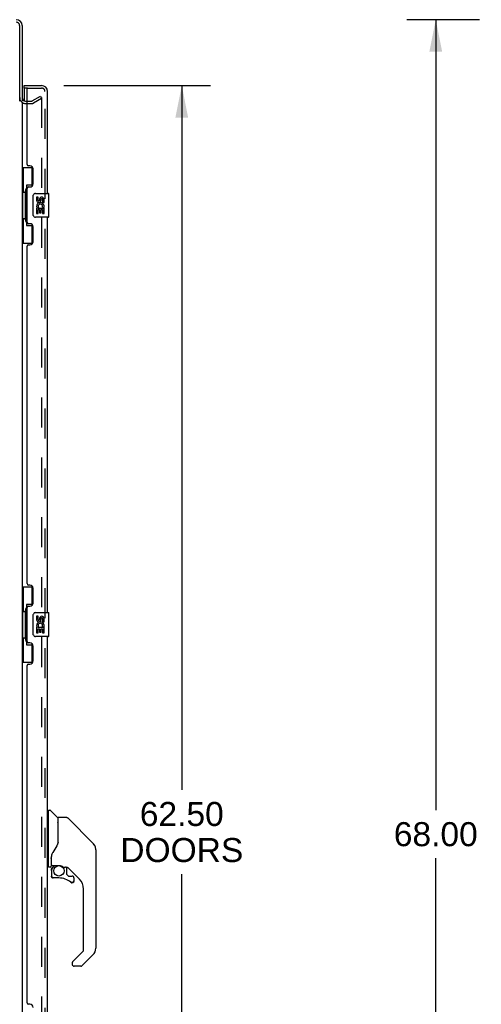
# Model space of a CAD drawing. Header units: inches. Extents: x 0 to 227, y 0 to 147.
# Tile 7 of 78: x 26 to 45, y 68 to 109. Entities that reach past the tile are written whole.
import ezdxf

# ---------------------------------------------------------------- set-up
doc = ezdxf.new("R2010")
doc.units = ezdxf.units.IN
doc.header["$LTSCALE"] = 12.505625
doc.header["$MEASUREMENT"] = 0
doc.linetypes.add('HIDDEN', pattern=[0.2, 0.1, -0.1])
doc.layers.get('0').update_dxf_attribs({"linetype": 'CONTINUOUS'})
for name, color, linetype in [('DEFAULT_2', 8, 'HIDDEN'), ('DIMENSIONS', 7, 'CONTINUOUS'), ('LEFTHAND_DOOR_ASSEMBLY', 7, 'CONTINUOUS'), ('RIGHTHAND_DOOR_ASSEMBLY', 7, 'CONTINUOUS')]:
    doc.layers.add(name, color=color, linetype=linetype)
doc.styles.get("Standard").update_dxf_attribs({"font": 'arial.ttf'})
doc.dimstyles.new('DIMSTYLE_1', dxfattribs={"dimtxt": 1.003125, "dimasz": 1.3375, "dimexe": 0.09, "dimexo": 0.07, "dimgap": 0.0375, "dimtad": 0, "dimtih": 1, "dimtoh": 1, "dimzin": 4, "dimdsep": 46, "dimtxsty": 'Standard', "dimblk": '_FILLED', "dimblk1": '_FILLED', "dimblk2": '_FILLED', "dimcen": 0.09, "dimadec": 3, "dimazin": 1, "dimtfac": 1, "dimtdec": 3, "dimtofl": 0, "dimtmove": 0, "dimatfit": 3, "dimldrblk": '_FILLED', "dimfxl": 0, "dimtolj": 1, "dimtzin": 4, "dimarcsym": 0})

# ---------------------------------------------------------------- blocks, each defined once
blk = doc.blocks.new('_FILLED')
at = {"color": 0, "linetype": 'ByBlock'}
blk.add_solid([(0, 0), (-1, 0.2), (-1, -0.2)], dxfattribs=at)
blk = doc.blocks.new('*D9')
at = {"layer": 'DIMENSIONS', "color": 2, "linetype": 'Continuous'}
for p, q in [((27.815, 106.252), (33.94, 106.252)), ((32.736, 106.252), (32.736, 76.847)), ((32.736, 43.752), (32.736, 73.336)), ((27.815, 43.752), (33.94, 43.752))]:
    blk.add_line(p, q, dxfattribs=at)
at = {"layer": 'DIMENSIONS', "color": 2, "linetype": 'Continuous', "xscale": 1.3375, "yscale": 1.3375, "zscale": 1.3375}
for p, rotation in [((32.736, 106.252), 90), ((32.736, 43.752), 270)]:
    blk.add_blockref('_FILLED', p, dxfattribs=dict(at, rotation=rotation))
at = {"layer": 'DIMENSIONS', "color": 2, "linetype": 'Continuous', "insert": (32.736, 76.346), "char_height": 1.0031, "width": 5.13123, "attachment_point": 2, "line_spacing_factor": 0.9}
blk.add_mtext('62.50\\PDOORS', dxfattribs=at)
blk = doc.blocks.new('*D12')
at = {"layer": 'DIMENSIONS', "color": 2, "linetype": 'Continuous'}
for p, q in [((45.18, 109.002), (42.143, 109.002)), ((43.347, 109.002), (43.347, 76.005)), ((43.347, 41.002), (43.347, 73.999)), ((45.18, 41.002), (42.143, 41.002))]:
    blk.add_line(p, q, dxfattribs=at)
at = {"layer": 'DIMENSIONS', "color": 2, "linetype": 'Continuous', "xscale": 1.3375, "yscale": 1.3375, "zscale": 1.3375}
for p, rotation in [((43.347, 109.002), 90), ((43.347, 41.002), 270)]:
    blk.add_blockref('_FILLED', p, dxfattribs=dict(at, rotation=rotation))
at = {"layer": 'DIMENSIONS', "color": 2, "linetype": 'Continuous', "insert": (43.347, 75.503), "char_height": 1.0031, "width": 3.50534, "attachment_point": 2, "line_spacing_factor": 0.9}
blk.add_mtext('68.00', dxfattribs=at)

msp = doc.modelspace()

# ---------------------------------------------------------------- linework, layer by layer
at = {"color": 3, "linetype": 'Continuous'}
for p, q in [((25.964, 105.594), (25.964, 108.755)), ((26.068, 108.755), (26.068, 105.606)), ((26.068, 105.554), (26.068, 44.45)), ((26.21, 105.606), (26.272, 105.606))]:
    msp.add_line(p, q, dxfattribs=at)
for centre, radius, start, end in [((25.821, 108.755), 0.246, 0, 90), ((25.821, 108.755), 0.142, 0, 90), ((26.21, 105.748), 0.142, 180, 270)]:
    msp.add_arc(centre, radius, start, end, dxfattribs=at)
at = {"layer": 'DEFAULT_2', "color": 8, "linetype": 'HIDDEN'}
for p, q in [((26.489, 105.61), (26.828, 105.806)), ((26.88, 105.716), (26.541, 105.52)), ((26.828, 105.806), (26.88, 105.716)), ((26.88, 105.736), (26.88, 44.267)), ((26.21, 105.502), (26.472, 105.502)), ((26.272, 105.606), (26.472, 105.606))]:
    msp.add_line(p, q, dxfattribs=at)
for points in [[(26.863, 105.756), (26.863, 105.756), (26.861, 105.756), (26.859, 105.756), (26.857, 105.755), (26.855, 105.754)], [(26.867, 105.756), (26.865, 105.756), (26.863, 105.756)], [(26.867, 105.756), (26.869, 105.755), (26.87, 105.754), (26.872, 105.753), (26.874, 105.752), (26.875, 105.75), (26.876, 105.749), (26.878, 105.747), (26.879, 105.745), (26.879, 105.743), (26.88, 105.741), (26.88, 105.738), (26.88, 105.736)]]:
    msp.add_lwpolyline(points, dxfattribs=at)
for centre, radius, start, end in [((26.21, 105.748), 0.246, 180, 270), ((26.472, 105.639), 0.033, 270, 300), ((26.472, 105.639), 0.137, 270, 300)]:
    msp.add_arc(centre, radius, start, end, dxfattribs=at)
at = {"layer": 'LEFTHAND_DOOR_ASSEMBLY', "color": 7, "linetype": 'Continuous'}
for p, q in [((26.147, 106.148), (26.147, 106.252)), ((26.292, 106.148), (26.147, 106.148)), ((26.147, 106.128), (26.147, 105.621)), ((26.068, 102.827), (26.508, 102.827)), ((26.107, 102.827), (26.107, 101.802)), ((26.472, 102.827), (26.472, 102.047)), ((26.245, 102.092), (26.245, 100.412)), ((26.472, 102.092), (26.245, 102.092)), ((26.085, 101.802), (26.085, 100.702)), ((26.085, 101.802), (26.208, 101.802)), ((26.208, 101.832), (26.208, 101.852)), ((26.208, 100.702), (26.208, 101.802)), ((26.531, 100.852), (26.531, 101.652)), ((26.631, 101.752), (27.171, 101.752)), ((26.668, 101.597), (26.668, 101.461)), ((26.731, 101.597), (26.668, 101.597)), ((26.731, 101.461), (26.731, 101.597)), ((26.796, 101.524), (26.796, 101.455)), ((27.186, 100.767), (27.186, 101.737)), ((26.668, 101.136), (26.668, 100.906)), ((26.687, 101.136), (26.668, 101.136)), ((26.721, 101.136), (26.748, 101.155)), ((26.721, 101.136), (26.983, 101.136)), ((26.857, 101.461), (26.857, 101.503)), ((26.912, 101.172), (26.97, 101.147)), ((26.92, 101.503), (26.92, 101.367)), ((26.92, 101.367), (26.983, 101.367)), ((26.983, 101.367), (26.983, 101.503)), ((26.983, 100.906), (26.983, 101.136)), ((26.085, 100.702), (26.208, 100.702)), ((26.107, 100.702), (26.107, 99.677)), ((27.171, 100.752), (26.631, 100.752)), ((26.668, 100.906), (26.731, 100.906)), ((26.731, 100.906), (26.731, 101.073)), ((26.731, 101.073), (26.796, 101.073)), ((26.796, 101.073), (26.796, 100.937)), ((26.796, 100.937), (26.857, 100.937)), ((26.857, 100.937), (26.857, 101.073)), ((26.857, 101.073), (26.92, 101.073)), ((26.92, 101.073), (26.92, 100.906)), ((26.92, 100.906), (26.983, 100.906)), ((26.208, 100.651), (26.208, 100.671)), ((26.245, 100.412), (26.472, 100.412)), ((26.472, 100.457), (26.472, 99.677)), ((26.068, 99.677), (26.508, 99.677)), ((26.068, 85.327), (26.508, 85.327)), ((26.107, 85.327), (26.107, 84.302)), ((26.472, 85.327), (26.472, 84.547)), ((26.085, 84.302), (26.085, 83.202)), ((26.085, 84.302), (26.208, 84.302)), ((26.208, 84.332), (26.208, 84.352)), ((26.208, 83.202), (26.208, 84.302)), ((26.245, 84.592), (26.245, 82.912)), ((26.472, 84.592), (26.245, 84.592)), ((26.531, 83.352), (26.531, 84.152)), ((26.631, 84.252), (27.171, 84.252)), ((26.668, 84.097), (26.668, 83.961)), ((26.731, 84.097), (26.668, 84.097)), ((26.731, 83.961), (26.731, 84.097)), ((26.796, 84.024), (26.796, 83.955)), ((26.857, 83.961), (26.857, 84.003)), ((26.92, 84.003), (26.92, 83.867)), ((26.92, 83.867), (26.983, 83.867)), ((26.983, 83.867), (26.983, 84.003)), ((27.186, 83.267), (27.186, 84.237)), ((26.668, 83.636), (26.668, 83.406)), ((26.687, 83.636), (26.668, 83.636)), ((26.721, 83.636), (26.748, 83.655)), ((26.721, 83.636), (26.983, 83.636)), ((26.731, 83.406), (26.731, 83.573)), ((26.731, 83.573), (26.796, 83.573)), ((26.796, 83.573), (26.796, 83.437)), ((26.857, 83.437), (26.857, 83.573)), ((26.857, 83.573), (26.92, 83.573)), ((26.912, 83.672), (26.97, 83.647)), ((26.92, 83.573), (26.92, 83.406)), ((26.983, 83.406), (26.983, 83.636)), ((26.085, 83.202), (26.208, 83.202)), ((26.107, 83.202), (26.107, 82.177)), ((26.208, 83.151), (26.208, 83.171)), ((27.171, 83.252), (26.631, 83.252)), ((26.668, 83.406), (26.731, 83.406)), ((26.796, 83.437), (26.857, 83.437)), ((26.92, 83.406), (26.983, 83.406)), ((26.245, 82.912), (26.472, 82.912)), ((26.472, 82.957), (26.472, 82.177)), ((26.068, 82.177), (26.508, 82.177)), ((27.165, 75.947), (27.126, 75.947)), ((27.165, 73.632), (27.165, 75.998)), ((27.173, 76.006), (27.228, 76.006)), ((27.55, 75.699), (27.255, 75.994)), ((27.559, 75.678), (27.559, 74.627)), ((27.567, 74.639), (27.567, 75.683)), ((27.928, 75.691), (27.575, 75.691)), ((27.983, 75.668), (29.026, 74.625)), ((28.721, 74.93), (28.721, 74.93)), ((29.026, 74.624), (28.726, 74.925)), ((27.566, 74.647), (27.545, 74.59)), ((29.093, 74.535), (29.093, 74.534)), ((27.283, 74.068), (27.283, 74.066)), ((27.283, 74.066), (27.283, 73.663)), ((27.283, 73.98), (27.284, 73.987)), ((27.284, 73.994), (27.285, 74)), ((27.284, 73.987), (27.284, 73.994)), ((27.285, 74), (27.286, 74.007)), ((27.286, 74.007), (27.288, 74.013)), ((27.292, 74.095), (27.291, 74.07)), ((27.291, 73.715), (27.291, 74.07)), ((29.141, 74.346), (29.141, 70.243)), ((27.165, 73.683), (27.126, 73.683)), ((27.244, 73.624), (27.173, 73.624)), ((27.311, 73.695), (27.606, 73.695)), ((27.41, 73.695), (27.345, 73.63)), ((27.35, 73.624), (27.348, 73.626)), ((27.353, 73.622), (27.35, 73.624)), ((27.803, 73.624), (27.879, 73.624)), ((27.917, 73.62), (27.917, 73.337)), ((28.457, 73.127), (27.962, 73.623)), ((27.287, 73.491), (27.287, 73.253)), ((27.289, 73.491), (27.298, 73.491)), ((27.298, 73.253), (27.289, 73.253)), ((27.602, 73.174), (27.366, 73.174)), ((27.921, 73.328), (27.992, 73.256)), ((28.001, 73.253), (28.153, 73.253)), ((28.232, 73.174), (28.232, 73.055)), ((28.162, 72.979), (28.153, 72.978)), ((28.23, 73.055), (28.221, 73.055)), ((28.23, 73.055), (28.23, 73.046)), ((28.63, 70.158), (28.63, 72.71)), ((28.175, 69.671), (28.607, 70.102)), ((29.026, 69.965), (28.574, 69.513)), ((28.157, 69.628), (28.157, 69.569)), ((28.518, 69.49), (28.236, 69.49))]:
    msp.add_line(p, q, dxfattribs=at)
at = {"layer": 'LEFTHAND_DOOR_ASSEMBLY', "color": 3, "linetype": 'Continuous'}
for p, q in [((26.147, 106.252), (26.879, 106.252)), ((26.272, 102.959), (26.272, 106.128)), ((27.126, 101.752), (27.126, 106.005)), ((26.392, 102.899), (26.332, 102.899)), ((26.522, 102.149), (26.522, 102.769)), ((26.272, 100.544), (26.272, 101.959)), ((26.332, 102.019), (26.392, 102.019)), ((27.126, 84.252), (27.126, 100.752)), ((26.392, 100.484), (26.332, 100.484)), ((26.522, 99.734), (26.522, 100.354)), ((26.272, 85.459), (26.272, 99.544)), ((26.332, 99.604), (26.392, 99.604)), ((26.392, 85.399), (26.332, 85.399)), ((26.522, 84.649), (26.522, 85.269)), ((26.272, 83.044), (26.272, 84.459)), ((26.332, 84.519), (26.392, 84.519)), ((27.126, 66.752), (27.126, 83.252)), ((26.392, 82.984), (26.332, 82.984)), ((26.522, 82.234), (26.522, 82.854)), ((26.272, 67.959), (26.272, 82.044)), ((26.332, 82.104), (26.392, 82.104)), ((26.392, 67.899), (26.332, 67.899))]:
    msp.add_line(p, q, dxfattribs=at)
at = {"layer": 'LEFTHAND_DOOR_ASSEMBLY', "color": 8, "linetype": 'HIDDEN'}
for p, q in [((26.292, 106.148), (26.879, 106.148)), ((27.022, 43.998), (27.022, 106.005))]:
    msp.add_line(p, q, dxfattribs=at)
at = {"layer": 'LEFTHAND_DOOR_ASSEMBLY', "color": 7, "linetype": 'Continuous'}
for points in [[(26.245, 102.068), (26.245, 102.065), (26.245, 102.061), (26.246, 102.057), (26.248, 102.053), (26.249, 102.048), (26.251, 102.043), (26.254, 102.037), (26.257, 102.031), (26.26, 102.025), (26.264, 102.018), (26.268, 102.01), (26.273, 102.003), (26.278, 101.994), (26.281, 101.991)], [(26.531, 101.652), (26.531, 101.658), (26.532, 101.664), (26.533, 101.67), (26.534, 101.676), (26.536, 101.682), (26.538, 101.688)], [(26.538, 100.815), (26.536, 100.821), (26.534, 100.827), (26.533, 100.833), (26.532, 100.839), (26.531, 100.845), (26.531, 100.852)], [(26.281, 100.513), (26.278, 100.509), (26.273, 100.501), (26.268, 100.493), (26.264, 100.485), (26.26, 100.479), (26.257, 100.472), (26.254, 100.466), (26.251, 100.461), (26.249, 100.455), (26.248, 100.451), (26.246, 100.446), (26.245, 100.442), (26.245, 100.439), (26.245, 100.435)], [(26.245, 84.568), (26.245, 84.565), (26.245, 84.561), (26.246, 84.557), (26.248, 84.553), (26.249, 84.548), (26.251, 84.543), (26.254, 84.537), (26.257, 84.531), (26.26, 84.525), (26.264, 84.518), (26.268, 84.51), (26.273, 84.503), (26.278, 84.494), (26.281, 84.491)], [(26.531, 84.152), (26.531, 84.158), (26.532, 84.164), (26.533, 84.17), (26.534, 84.176), (26.536, 84.182), (26.538, 84.188)], [(26.538, 83.315), (26.536, 83.321), (26.534, 83.327), (26.533, 83.333), (26.532, 83.339), (26.531, 83.345), (26.531, 83.352)], [(26.281, 83.013), (26.278, 83.009), (26.273, 83.001), (26.268, 82.993), (26.264, 82.985), (26.26, 82.979), (26.257, 82.972), (26.254, 82.966), (26.251, 82.961), (26.249, 82.955), (26.248, 82.951), (26.246, 82.946), (26.245, 82.942), (26.245, 82.939), (26.245, 82.935)], [(27.983, 75.668), (27.976, 75.674), (27.967, 75.68), (27.958, 75.685), (27.948, 75.688), (27.938, 75.69), (27.928, 75.691)], [(27.559, 74.815), (27.561, 74.814), (27.563, 74.813), (27.565, 74.812), (27.566, 74.81), (27.567, 74.809), (27.567, 74.808)], [(27.545, 74.59), (27.515, 74.521), (27.478, 74.451), (27.437, 74.379), (27.39, 74.306), (27.344, 74.241)], [(29.134, 74.424), (29.127, 74.454), (29.113, 74.494), (29.095, 74.532), (29.073, 74.568), (29.048, 74.601), (29.026, 74.624)], [(27.283, 74.072), (27.283, 74.071), (27.283, 74.068)], [(27.288, 74.013), (27.289, 74.017), (27.29, 74.02), (27.291, 74.024), (27.291, 74.025)], [(27.344, 74.241), (27.334, 74.224), (27.319, 74.196), (27.306, 74.164), (27.297, 74.129), (27.292, 74.095)], [(27.289, 73.491), (27.29, 73.506), (27.292, 73.521), (27.295, 73.536), (27.299, 73.551), (27.304, 73.565), (27.311, 73.579), (27.318, 73.592), (27.327, 73.605), (27.336, 73.617), (27.346, 73.628)], [(27.353, 73.622), (27.343, 73.611), (27.334, 73.6), (27.326, 73.588), (27.319, 73.575), (27.313, 73.562), (27.308, 73.548), (27.304, 73.534), (27.301, 73.52), (27.299, 73.505), (27.298, 73.491)], [(27.348, 73.626), (27.348, 73.627), (27.347, 73.628), (27.347, 73.628), (27.346, 73.628)], [(27.606, 73.695), (27.609, 73.695), (27.623, 73.695), (27.636, 73.693), (27.649, 73.691), (27.662, 73.689), (27.674, 73.686), (27.685, 73.682), (27.696, 73.679), (27.706, 73.675), (27.715, 73.671), (27.724, 73.667), (27.732, 73.663), (27.739, 73.659), (27.746, 73.655), (27.752, 73.651), (27.758, 73.648), (27.763, 73.644), (27.767, 73.641), (27.775, 73.636)], [(27.775, 73.636), (27.779, 73.634), (27.782, 73.632), (27.785, 73.63), (27.788, 73.628), (27.79, 73.627), (27.793, 73.626), (27.797, 73.624), (27.801, 73.624)], [(27.366, 73.176), (27.357, 73.177), (27.349, 73.178), (27.341, 73.181), (27.333, 73.184), (27.325, 73.188), (27.318, 73.193), (27.312, 73.199), (27.306, 73.205), (27.301, 73.212), (27.297, 73.22), (27.294, 73.228), (27.291, 73.236), (27.29, 73.244), (27.289, 73.253)], [(27.298, 73.253), (27.299, 73.245), (27.3, 73.238), (27.302, 73.231), (27.305, 73.224), (27.309, 73.217), (27.313, 73.211), (27.318, 73.205), (27.324, 73.2), (27.33, 73.196), (27.337, 73.192), (27.344, 73.189), (27.351, 73.187), (27.358, 73.186), (27.366, 73.185)], [(27.366, 73.176), (27.366, 73.177), (27.366, 73.177), (27.366, 73.178), (27.366, 73.179), (27.366, 73.18), (27.366, 73.182), (27.366, 73.185)], [(28.153, 72.978), (28.145, 72.979), (28.136, 72.98), (28.127, 72.983), (28.119, 72.986), (28.112, 72.991), (28.104, 72.996)], [(28.11, 73.003), (28.117, 72.998), (28.123, 72.994), (28.13, 72.991), (28.138, 72.989), (28.145, 72.988), (28.153, 72.987), (28.16, 72.987), (28.168, 72.989), (28.175, 72.991), (28.182, 72.994), (28.189, 72.997), (28.195, 73.002), (28.201, 73.007), (28.206, 73.012), (28.211, 73.019), (28.214, 73.025), (28.217, 73.032), (28.22, 73.04), (28.221, 73.047), (28.221, 73.055)], [(28.23, 73.046), (28.228, 73.038), (28.226, 73.03), (28.222, 73.022), (28.218, 73.014), (28.213, 73.007), (28.208, 73.001), (28.201, 72.995), (28.194, 72.99), (28.187, 72.986), (28.179, 72.983), (28.17, 72.98), (28.162, 72.979)], [(28.175, 69.671), (28.174, 69.67), (28.174, 69.669), (28.173, 69.668), (28.172, 69.667), (28.171, 69.666), (28.17, 69.665)]]:
    msp.add_lwpolyline(points, dxfattribs=at)
msp.add_circle((27.602, 73.47), 0.217, dxfattribs=at)
for centre, radius, start, end in [((26.167, 106.128), 0.02, 90, 180), ((26.962, 105.862), 0.26, 90, 92.6047), ((26.631, 101.652), 0.1, 90, 158.7946), ((26.888, 101.503), 0.0943, 68.6999, 167.4338), ((26.888, 101.503), 0.0314, 0, 180.0485), ((26.888, 101.503), 0.0943, 0, 68.6704), ((27.171, 101.737), 0.015, 0, 90), ((26.763, 101.461), 0.0943, 180, 360), ((26.822, 101.209), 0.154, 161.4199, 206.1963), ((26.826, 101.21), 0.157, 336.5966, 161.8791), ((26.826, 101.21), 0.157, 205.737, 207.8532), ((26.763, 101.461), 0.0314, 180, 261.2295), ((26.826, 101.21), 0.0943, 336.5966, 215.1122), ((26.762, 101.466), 0.0362, 263.4285, 341.7628), ((26.631, 100.852), 0.1, 201.205, 270), ((27.171, 100.767), 0.015, 270, 360), ((26.631, 84.152), 0.1, 90, 158.7946), ((26.763, 83.961), 0.0943, 180, 360), ((26.826, 83.71), 0.157, 336.5966, 161.8791), ((26.763, 83.961), 0.0314, 180, 261.2295), ((26.762, 83.966), 0.0362, 263.4285, 341.7628), ((26.888, 84.003), 0.0943, 68.6999, 167.4338), ((26.888, 84.003), 0.0314, 0, 180.0485), ((26.888, 84.003), 0.0943, 0, 68.6704), ((27.171, 84.237), 0.015, 0, 90), ((26.822, 83.709), 0.154, 161.4199, 206.1963), ((26.826, 83.71), 0.157, 205.737, 207.8532), ((26.826, 83.71), 0.0943, 336.5966, 215.1122), ((26.631, 83.352), 0.1, 201.205, 270), ((27.171, 83.267), 0.015, 270, 360), ((27.173, 75.998), 0.00787, 90, 180), ((27.228, 75.966), 0.0394, 45, 90), ((27.529, 75.678), 0.0295, 0, 45), ((27.575, 75.683), 0.00787, 90, 180), ((27.547, 75.509), 0.0197, 306.994, 360), ((28.748, 74.346), 0.394, 20.9479, 45), ((28.748, 74.346), 0.394, 0, 11.2904), ((27.173, 73.632), 0.00787, 180, 270), ((27.244, 73.663), 0.0394, 270, 360), ((27.484, 73.491), 0.197, 135, 180), ((27.311, 73.715), 0.0197, 180, 270), ((27.879, 73.427), 0.197, 50.6498, 90), ((27.366, 73.253), 0.0787, 180, 270), ((27.602, 72.387), 0.787, 50.4788, 90), ((27.929, 73.337), 0.0118, 180, 225), ((28.001, 73.265), 0.0118, 225, 270), ((28.153, 73.174), 0.0787, 0, 90), ((28.153, 73.055), 0.0787, 230.4788, 360), ((28.039, 72.71), 0.591, 0, 45), ((28.551, 70.158), 0.0787, 315, 360), ((28.748, 70.243), 0.394, 315, 360), ((28.216, 69.628), 0.0591, 141.1326, 180), ((28.236, 69.569), 0.0787, 180, 270), ((28.518, 69.569), 0.0787, 270, 315)]:
    msp.add_arc(centre, radius, start, end, dxfattribs=at)
at = {"layer": 'LEFTHAND_DOOR_ASSEMBLY', "color": 3, "linetype": 'Continuous'}
for centre, radius, start, end in [((26.292, 106.128), 0.02, 90, 180), ((26.879, 106.005), 0.246, 0, 90), ((26.332, 102.959), 0.06, 180, 270), ((26.392, 102.769), 0.13, 0, 90), ((26.332, 101.959), 0.06, 90, 180), ((26.392, 102.149), 0.13, 270, 360), ((26.332, 100.544), 0.06, 180, 270), ((26.392, 100.354), 0.13, 0, 90), ((26.332, 99.544), 0.06, 90, 180), ((26.392, 99.734), 0.13, 270, 360), ((26.332, 85.459), 0.06, 180, 270), ((26.392, 85.269), 0.13, 0, 90), ((26.332, 84.459), 0.06, 90, 180), ((26.392, 84.649), 0.13, 270, 360), ((26.332, 83.044), 0.06, 180, 270), ((26.392, 82.854), 0.13, 0, 90), ((26.392, 82.234), 0.13, 270, 360), ((26.332, 82.044), 0.06, 90, 180), ((26.332, 67.959), 0.06, 180, 270), ((26.392, 67.769), 0.13, 0, 90)]:
    msp.add_arc(centre, radius, start, end, dxfattribs=at)
at = {"layer": 'LEFTHAND_DOOR_ASSEMBLY', "color": 8, "linetype": 'HIDDEN'}
msp.add_arc((26.879, 106.005), 0.142, 0, 90, dxfattribs=at)
at = {"layer": 'LEFTHAND_DOOR_ASSEMBLY', "color": 7, "linetype": 'Continuous'}
for centre, start_param, end_param in [((26.312, 101.842), 0.699287, 1.51401), ((26.312, 101.842), -4.655602, -3.84088), ((26.312, 100.661), 0.699287, 1.51401), ((26.312, 100.661), -4.655602, -3.84088), ((26.312, 84.342), 0.699287, 1.51401), ((26.312, 84.342), -4.655602, -3.84088), ((26.312, 83.161), 0.699287, 1.51401), ((26.312, 83.161), -4.655602, -3.84088)]:
    msp.add_ellipse(centre, major_axis=(0, 0.18), ratio=0.579493, start_param=start_param, end_param=end_param, dxfattribs=at)
at = {"layer": 'RIGHTHAND_DOOR_ASSEMBLY', "color": 8, "linetype": 'HIDDEN'}
for p, q in [((26.292, 106.148), (26.879, 106.148)), ((27.022, 43.998), (27.022, 106.005))]:
    msp.add_line(p, q, dxfattribs=at)
msp.add_arc((26.879, 106.005), 0.142, 0, 90, dxfattribs=at)
at = {"layer": 'RIGHTHAND_DOOR_ASSEMBLY', "color": 7, "linetype": 'Continuous'}
for centre, radius, start, end in [((28.748, 74.346), 0.394, 20.9479, 45), ((28.748, 74.346), 0.394, 6.1414, 8.064), ((28.748, 70.243), 0.394, 315, 360), ((28.236, 69.569), 0.0787, 261, 270), ((28.518, 69.569), 0.0787, 270, 315)]:
    msp.add_arc(centre, radius, start, end, dxfattribs=at)

# ---------------------------------------------------------------- dimensions: what is measured, and where the dimension line sits
at = {"layer": 'DIMENSIONS', "color": 2, "linetype": 'Continuous'}
dim = msp.add_linear_dim(base=(43.347, 41.002), p1=(45.25, 109.002), p2=(45.25, 41.002), angle=270, dimstyle='DIMSTYLE_1', dxfattribs=at)
dim.commit()
dim.dimension.update_dxf_attribs({"geometry": '*D12', "text_midpoint": (43.34, 74.996), "dimtype": 160})
dim = msp.add_linear_dim(base=(32.736, 43.752), p1=(27.745, 106.252), p2=(27.745, 43.752), angle=270, text='<>\\PDOORS', dimstyle='DIMSTYLE_1', dxfattribs=at)
dim.commit()
dim.dimension.update_dxf_attribs({"geometry": '*D9', "text_midpoint": (32.736, 75.092), "dimtype": 160})

doc.saveas('drawing.dxf')
